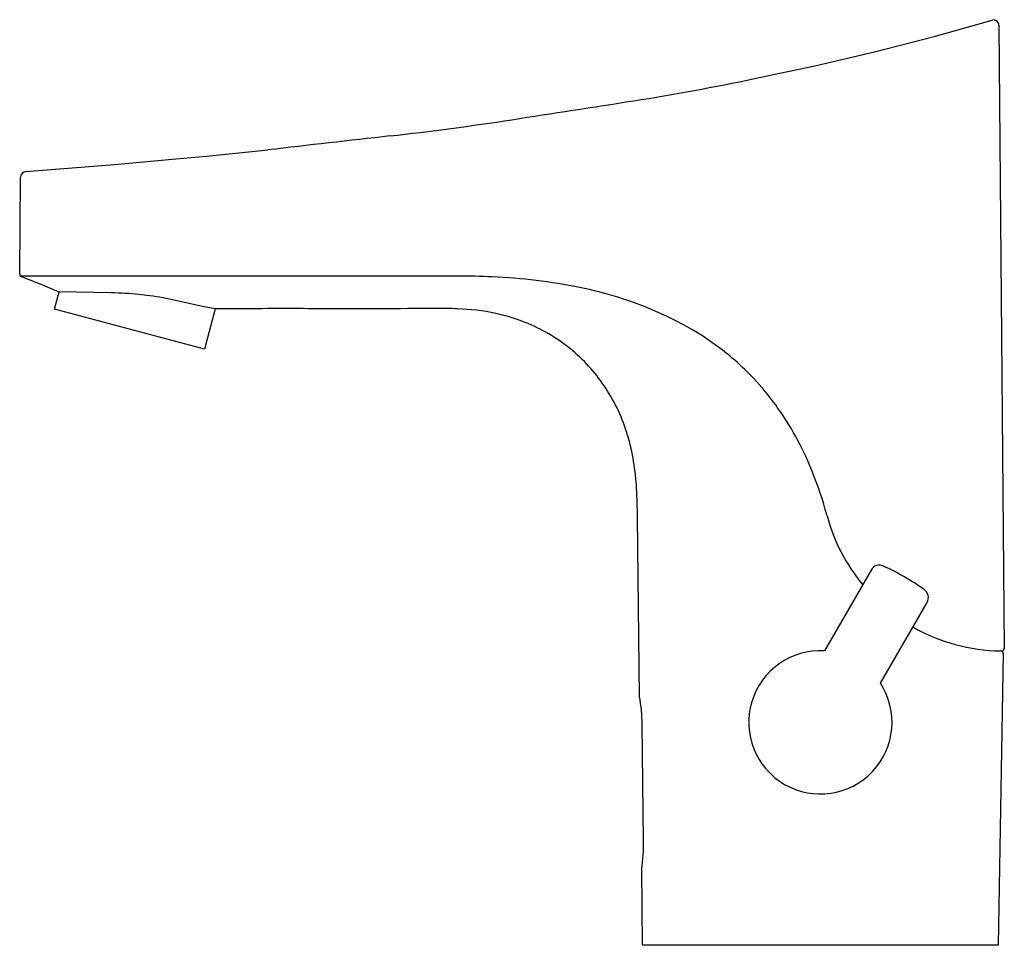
# Model space of a CAD drawing. Header units: millimetres. Extents: x -124 to 28, y 0 to 143.
import ezdxf

# ---------------------------------------------------------------- set-up
doc = ezdxf.new("R2010")
doc.units = ezdxf.units.MM
doc.header["$MEASUREMENT"] = 0
doc.layers.add('PLANNING', color=1, linetype='Continuous')

# ---------------------------------------------------------------- blocks, each defined once
blk = doc.blocks.new('16410000_r')
at = {"layer": 'PLANNING'}
for p, q in [((17.59, 140.64), (26.58, 143.16)), ((27.6, 142.4), (28.44, 45.95)), ((8.38, 138.25), (17.59, 140.64)), ((-0.88, 136.08), (8.38, 138.25)), ((-10.19, 134.11), (-0.88, 136.08)), ((-99.67, 121.67), (-94.93, 122.12)), ((-94.93, 122.12), (-85.47, 123.07)), ((-122.88, 119.72), (-109.15, 120.83)), ((-109.15, 120.83), (-99.67, 121.67)), ((-123.83, 103.89), (-123.71, 118.83)), ((-56, 103.55), (-123.83, 103.55)), ((-118.43, 98.44), (-117.75, 101.09)), ((-109.69, 100.95), (-117.75, 101.09)), ((-104.19, 100.57), (-105.43, 100.71)), ((-95.58, 98.83), (-100.18, 99.89)), ((-95.27, 92.24), (-118.43, 98.44)), ((-93.59, 98.5), (-95.58, 98.83)), ((-93.59, 98.5), (-95.27, 92.24)), ((-14.84, 91.86), (-18.25, 94.31)), ((-10.65, 88.06), (-11.71, 89.12)), ((-10.25, 87.64), (-10.65, 88.06)), ((-9.05, 86.3), (-10.25, 87.64)), ((-8.86, 86.09), (-9.05, 86.3)), ((-27.96, 38.5), (-28.29, 66.2)), ((1.04, 66.46), (1, 66.61)), ((7.83, 58.07), (0.61, 45.56)), ((9.27, 40.56), (16.49, 53.07)), ((28.29, 45.15), (27.49, 0)), ((-27.35, 16.15), (-27.57, 34.15)), ((-27.49, 0), (-27.64, 11.8)), ((27.49, 0), (-27.49, 0))]:
    blk.add_line(p, q, dxfattribs=at)
for centre, radius, start, end in [((26.8, 142.39), 0.8, 0.5, 105.6199), ((-84.16, 483.96), 357.58, 278.8912, 281.94), ((-1450.92, 9220.69), 9200.57, 278.772662, 278.891157), ((-118.35, 585.58), 463.25, 276.4189, 278.7727), ((479.4, -4727.65), 4883.5, 96.41894, 96.6422), ((-122.81, 118.83), 0.9, 94.5987, 179.5548), ((-123.33, 103.89), 0.5, 179.5455, 249.4471), ((-56, -12.2), 115.75, 87.4078, 89.9999), ((-165.08, -7.47), 118.43, 66.4412, 69.4471), ((-54.83, 13.56), 89.96, 78.7061, 87.4078), ((-110.57, 48.49), 52.47, 84.3775, 89.0417), ((-108.71, 61.4), 39.43, 77.5094, 83.4153), ((-48.61, 44.7), 58.21, 72.7339, 78.7061), ((-48.19, 46.05), 56.79, 58.1861, 72.7339), ((-33.9, 66.94), 31.37, 44.9787, 52.5837), ((-39.64, 59.77), 40.49, 34.6005, 40.5269), ((-45.93, 55.44), 48.13, 21.6677, 34.6005), ((-58.49, 50.45), 61.64, 15.1976, 21.6677), ((-109.42, 65.88), 81.13, 0.2253, 3.3913), ((28.39, 73.82), 28.33, 195.0632, 219.485), ((9.15, 57.31), 1.52, 65.1784, 150), ((-7.05, 22.29), 40.09, 54.8216, 65.1784), ((15.18, 53.82), 1.52, 330, 54.8216), ((28.29, 73.76), 28.21, 240.2611, 269.1903), ((28.04, 45.95), 0.4, 269.4808, 0.5), ((0, 34.5), 11.08, 86.8286, 33.1714), ((27.89, 45.15), 0.4, 358.9801, 89.1903), ((-56.18, 33.75), 28.62, 0.8009, 9.5546), ((-54.89, 15.82), 27.55, 351.6178, 0.6951)]:
    blk.add_arc(centre, radius, start, end, dxfattribs=at)
blk.add_open_spline([(-28.43, 70.68), (-28.6, 73.47), (-29.39, 78.94), (-32.82, 86.32), (-38.11, 92.36), (-44.22, 96.06), (-50.39, 98), (-55.18, 98.52), (-61.23, 98.56), (-69.43, 98.41), (-80.88, 98.56), (-89.3, 98.49), (-93.59, 98.5)], degree=3, knots=[-302.526153, -302.526153, -302.526153, -302.526153, -294.108114, -286.108927, -278.373369, -270.24619, -264.970952, -259.030626, -255.874137, -246.800496, -234.421325, -221.53656, -221.53656, -221.53656, -221.53656], dxfattribs=at)

msp = doc.modelspace()

# ---------------------------------------------------------------- block references
msp.add_blockref('16410000_r', (0, 0))

doc.saveas('drawing.dxf')
